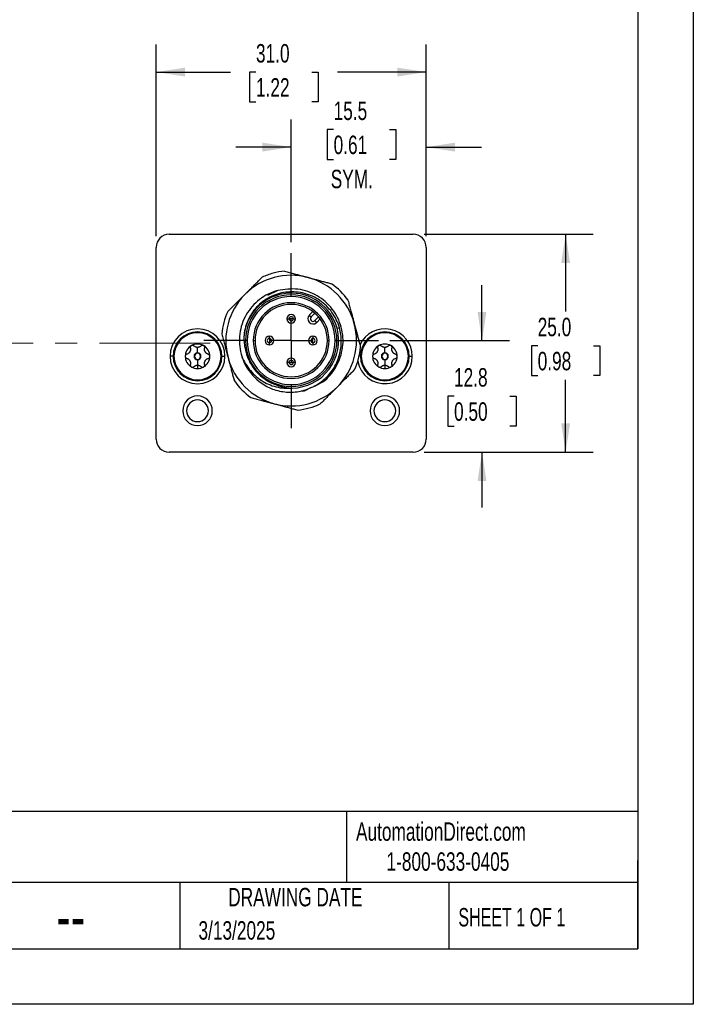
# Model space of a CAD drawing. Header units: millimetres. Extents: x 0 to 279, y 0 to 216.
# Tile 3 of 4: x 202 to 279, y 0 to 113. Entities that reach past the tile are written whole.
import ezdxf

# ---------------------------------------------------------------- set-up
doc = ezdxf.new("R2010")
doc.units = ezdxf.units.MM
doc.linetypes.add('CENTERX2', pattern=[20.32, 12.7, -2.54, 2.54, -2.54])
doc.layers.add('CENTER', color=40, linetype='CENTERX2')
doc.layers.add('DIMENSIONS', color=140, linetype='Continuous', lineweight=25)
doc.layers.add('TEXT', color=140, linetype='Continuous', lineweight=25)
doc.styles.add('SLDTEXTSTYLE0', font='TXT', dxfattribs={"width": 0.7})
doc.styles.add('SLDTEXTSTYLE1', font='TXT', dxfattribs={"width": 0.65})
doc.dimstyles.new('SLDDIMSTYLE0', dxfattribs={"dimtxt": 2.158008, "dimasz": 3.302, "dimexe": 0, "dimexo": 0.0625, "dimgap": 0.539502, "dimtad": 0, "dimtih": 1, "dimtoh": 1, "dimdec": 1, "dimrnd": 1e-09, "dimzin": 12, "dimdsep": 46, "dimtxsty": 'SLDTEXTSTYLE0', "dimsah": 1, "dimcen": 0.09, "dimadec": 0, "dimazin": 3, "dimtfac": 1, "dimtdec": 1, "dimtmove": 0, "dimatfit": 0, "dimfxl": 0, "dimfrac": 2, "dimtolj": 1, "dimtzin": 12, "dimarcsym": 0})
doc.dimstyles.new('SLDDIMSTYLE1', dxfattribs={"dimtxt": 2.158008, "dimasz": 3.302, "dimexe": 0, "dimexo": 0.0625, "dimgap": 0.539502, "dimtad": 0, "dimtih": 1, "dimtoh": 1, "dimdec": 1, "dimrnd": 1e-09, "dimzin": 4, "dimdsep": 46, "dimtxsty": 'SLDTEXTSTYLE0', "dimsah": 1, "dimcen": 0.09, "dimadec": 0, "dimazin": 1, "dimtfac": 1, "dimtdec": 1, "dimtofl": 0, "dimtmove": 0, "dimatfit": 3, "dimfxl": 0, "dimfrac": 2, "dimtolj": 1, "dimtzin": 12, "dimarcsym": 0})

# ---------------------------------------------------------------- blocks, each defined once
blk = doc.blocks.new('_D')
at = {"layer": 'DIMENSIONS'}
for p, q in [((233.25, 87.46), (233.25, 101.52)), ((248.75, 88.12), (248.75, 101.52)), ((238.12, 100.37), (237.39, 100.37)), ((237.39, 100.37), (237.39, 96.94)), ((244.53, 100.37), (245.25, 100.37)), ((245.25, 100.37), (245.25, 96.94)), ((233.25, 98.35), (226.9, 98.35)), ((248.75, 98.35), (255.1, 98.35)), ((237.39, 96.94), (238.12, 96.94)), ((245.25, 96.94), (244.53, 96.94))]:
    blk.add_line(p, q, dxfattribs=at)
for points in [[(233.25, 98.35), (229.95, 98.86), (229.95, 97.84)], [(248.75, 98.35), (252.05, 97.84), (252.05, 98.86)]]:
    blk.add_solid(points, dxfattribs=at)
at = {"layer": 'DIMENSIONS', "char_height": 2.117, "attachment_point": 1, "style": 'SLDTEXTSTYLE0'}
for s, insert in [('15.5', (238.12, 103.58)), ('0.61', (238.12, 99.67)), ('SYM.', (237.79, 95.75))]:
    blk.add_mtext(s, dxfattribs=dict(at, insert=insert))
blk = doc.blocks.new('_D_1')
at = {"layer": 'DIMENSIONS'}
for p, q in [((255.15, 76.15), (255.15, 82.5)), ((244.56, 76.15), (258.32, 76.15)), ((251.94, 69.78), (251.22, 69.78)), ((251.22, 69.78), (251.22, 66.35)), ((258.35, 69.78), (259.08, 69.78)), ((259.08, 69.78), (259.08, 66.35)), ((251.22, 66.35), (251.94, 66.35)), ((259.08, 66.35), (258.35, 66.35)), ((248.52, 63.35), (258.32, 63.35)), ((255.15, 63.35), (255.15, 57))]:
    blk.add_line(p, q, dxfattribs=at)
for points in [[(255.15, 76.15), (255.66, 79.45), (254.64, 79.45)], [(255.15, 63.35), (254.64, 60.05), (255.66, 60.05)]]:
    blk.add_solid(points, dxfattribs=at)
at = {"layer": 'DIMENSIONS', "char_height": 2.117, "attachment_point": 1, "style": 'SLDTEXTSTYLE0'}
for s, insert in [('12.8', (251.94, 72.99)), ('0.50', (251.94, 69.07))]:
    blk.add_mtext(s, dxfattribs=dict(at, insert=insert))
blk = doc.blocks.new('_D_2')
at = {"layer": 'DIMENSIONS'}
for p, q in [((248.52, 88.35), (267.92, 88.35)), ((264.75, 88.35), (264.75, 79.48)), ((261.54, 75.56), (260.82, 75.56)), ((260.82, 75.56), (260.82, 72.13)), ((267.96, 75.56), (268.68, 75.56)), ((268.68, 75.56), (268.68, 72.13)), ((260.82, 72.13), (261.54, 72.13)), ((264.75, 63.35), (264.75, 71.65)), ((268.68, 72.13), (267.96, 72.13)), ((248.52, 63.35), (267.92, 63.35))]:
    blk.add_line(p, q, dxfattribs=at)
for points in [[(264.75, 88.35), (264.24, 85.05), (265.26, 85.05)], [(264.75, 63.35), (265.26, 66.65), (264.24, 66.65)]]:
    blk.add_solid(points, dxfattribs=at)
at = {"layer": 'DIMENSIONS', "char_height": 2.117, "attachment_point": 1, "style": 'SLDTEXTSTYLE0'}
for s, insert in [('25.0', (261.54, 78.77)), ('0.98', (261.54, 74.86))]:
    blk.add_mtext(s, dxfattribs=dict(at, insert=insert))
blk = doc.blocks.new('_D_3')
at = {"layer": 'DIMENSIONS'}
for p, q in [((217.75, 88.12), (217.75, 110.13)), ((248.75, 88.12), (248.75, 110.13)), ((217.75, 106.96), (226.28, 106.96)), ((229.21, 106.96), (228.48, 106.96)), ((228.48, 106.96), (228.48, 103.53)), ((235.62, 106.96), (236.35, 106.96)), ((236.35, 106.96), (236.35, 103.53)), ((248.75, 106.96), (238.55, 106.96)), ((228.48, 103.53), (229.21, 103.53)), ((236.35, 103.53), (235.62, 103.53))]:
    blk.add_line(p, q, dxfattribs=at)
for points in [[(217.75, 106.96), (221.05, 106.45), (221.05, 107.46)], [(248.75, 106.96), (245.45, 107.46), (245.45, 106.45)]]:
    blk.add_solid(points, dxfattribs=at)
at = {"layer": 'DIMENSIONS', "char_height": 2.117, "attachment_point": 1, "style": 'SLDTEXTSTYLE0'}
for s, insert in [('31.0', (229.21, 110.17)), ('1.22', (229.21, 106.26))]:
    blk.add_mtext(s, dxfattribs=dict(at, insert=insert))
blk = doc.blocks.new('SW_CENTERMARKSYMBOL_0')
at = {"layer": 'CENTER', "color": 0}
for p, q in [((0, 5.08), (0, 10.04)), ((0, 0), (0, 2.54)), ((-5.08, 0), (-10.04, 0)), ((0, 0), (-2.54, 0)), ((0, 0), (0, -2.54)), ((0, 0), (2.54, 0)), ((5.08, 0), (10.04, 0)), ((0, -5.08), (0, -10.04))]:
    blk.add_line(p, q, dxfattribs=at)

msp = doc.modelspace()

# ---------------------------------------------------------------- linework, layer by layer
at = {"color": 7, "linetype": 'Continuous'}
for p, q in [((279.4, 215.9), (279.4, 0)), ((279.4, 0), (0, 0))]:
    msp.add_line(p, q, dxfattribs=at)
for p, q in [((219.25, 88.35), (247.25, 88.35)), ((217.75, 64.85), (217.75, 86.85)), ((248.75, 86.85), (248.75, 64.85)), ((231.71, 81.9), (230.54, 81.32)), ((235.33, 79.08), (235.73, 79.48)), ((235.33, 79.08), (235.55, 78.87)), ((235.96, 79.29), (235.55, 78.87)), ((232.75, 78.65), (233.01, 78.65)), ((233.49, 78.65), (233.01, 78.65)), ((233.49, 78.65), (233.75, 78.65)), ((236.16, 78.21), (235.96, 78.43)), ((235.97, 78.45), (236.39, 78.86)), ((235.97, 78.45), (236.18, 78.23)), ((236.58, 78.63), (236.18, 78.23)), ((222.5, 77.15), (222.5, 77.05)), ((238.51, 77.56), (238.78, 77.63)), ((244, 77.15), (244, 77.05)), ((228.2, 76.15), (228, 76.15)), ((228.9, 76.15), (229.1, 76.15)), ((230.75, 76.39), (230.75, 76.65)), ((230.75, 76.39), (230.75, 75.91)), ((230.75, 75.65), (230.75, 75.91)), ((235.75, 76.65), (235.75, 76.39)), ((235.75, 75.91), (235.75, 76.39)), ((235.75, 75.91), (235.75, 75.65)), ((237.4, 76.15), (237.6, 76.15)), ((238.5, 76.15), (238.3, 76.15)), ((222.5, 74.75), (222.5, 75.37)), ((222.5, 74.7), (222.5, 74.75)), ((244, 74.75), (244, 75.37)), ((244, 74.7), (244, 74.75)), ((219.7, 74.35), (219.35, 74.35)), ((222.5, 74), (222.5, 73.95)), ((222.5, 73.95), (222.5, 73.33)), ((225.3, 74.35), (225.65, 74.35)), ((233.01, 73.65), (232.75, 73.65)), ((233.01, 73.65), (233.49, 73.65)), ((233.75, 73.65), (233.49, 73.65)), ((241.2, 74.35), (241.04, 74.35)), ((244, 74), (244, 73.95)), ((244, 73.95), (244, 73.33)), ((246.8, 74.35), (247.15, 74.35)), ((222.5, 73.33), (222.5, 72.94)), ((244, 73.33), (244, 72.94)), ((222.5, 71.55), (222.5, 71.65)), ((244, 71.55), (244, 71.65)), ((234.39, 70.37), (234.79, 70.4)), ((234.39, 70.37), (234.79, 70.4)), ((234.79, 70.4), (235.6, 70.8)), ((234.79, 70.4), (235.59, 70.8)), ((247.25, 63.35), (219.25, 63.35))]:
    msp.add_line(p, q)
for centre, radius, start, end in [((219.25, 86.85), 1.5, 90, 180), ((247.25, 86.85), 1.5, 0, 90), ((233.25, 76.15), 7.5, 75, 135), ((233.25, 76.15), 8, 105, 114.6359), ((233.25, 76.15), 8, 95.3641, 105), ((233.25, 76.15), 7.5, 15, 75), ((233.25, 76.15), 8, 35.3641, 54.6359), ((233.25, 76.15), 7.5, 135, 195), ((233.25, 76.15), 5.45, 15, 172.9231), ((233.25, 76.15), 5.25, 360, 180), ((233.25, 76.15), 5.05, 0, 180), ((233.25, 76.15), 4.35, 0, 180), ((233.25, 76.15), 4.15, 0, 180), ((233.25, 76.15), 8, 155.3641, 174.6359), ((233.25, 78.65), 0.5, 0, 180), ((235.76, 78.66), 0.6, 135, 311.4314), ((233.25, 78.65), 0.5, 180, 0), ((233.25, 78.65), 0.242, 0, 180), ((233.25, 78.65), 0.242, 180, 0), ((235.76, 78.66), 0.3, 135, 311.4314), ((235.76, 78.66), 0.3, 311.4314, 315), ((235.76, 78.66), 0.6, 311.4314, 315), ((233.25, 76.15), 7.5, 315, 15), ((222.5, 74.35), 3.15, 0, 180), ((222.5, 74.35), 2.8, 90, 270), ((222.5, 74.35), 2.7, 90, 270), ((222.5, 74.35), 2.8, 270, 90), ((222.5, 74.35), 2.7, 270, 90), ((233.25, 76.15), 5.45, 271.077, 15), ((244, 74.35), 3.15, 0, 155.9884), ((244, 74.35), 2.8, 90, 270), ((244, 74.35), 2.7, 90, 270), ((244, 74.35), 2.8, 270, 90), ((244, 74.35), 2.7, 270, 90), ((222.5, 74.35), 1.41, 60, 120), ((233.25, 76.15), 5.25, 180, 360), ((233.25, 76.15), 5.05, 180, 0), ((233.25, 76.15), 4.35, 180, 0), ((233.25, 76.15), 4.15, 180, 0), ((230.75, 76.15), 0.5, 90, 270), ((230.75, 76.15), 0.242, 90, 270), ((230.75, 76.15), 0.5, 270, 90), ((230.75, 76.15), 0.242, 270, 90), ((235.75, 76.15), 0.5, 90, 270), ((235.75, 76.15), 0.242, 90, 270), ((235.75, 76.15), 0.5, 270, 90), ((235.75, 76.15), 0.242, 270, 90), ((244, 74.35), 1.41, 60, 120), ((222.5, 74.35), 1.41, 120, 180), ((222.5, 74.35), 1.02, 149.791, 150.209), ((222.5, 74.35), 0.4, 90, 270), ((222.5, 74.35), 0.35, 90, 270), ((222.5, 74.35), 1.02, 89.791, 90.209), ((222.5, 74.35), 0.4, 270, 90), ((222.5, 74.35), 0.35, 270, 90), ((222.5, 74.35), 1.41, 0, 60), ((222.5, 74.35), 1.02, 29.791, 30.209), ((233.25, 76.15), 5.95, 195, 248.9999), ((233.25, 76.15), 8, 335.3641, 354.6359), ((244, 74.35), 1.41, 120, 180), ((244, 74.35), 1.02, 149.791, 150.209), ((244, 74.35), 0.4, 90, 270), ((244, 74.35), 0.35, 90, 270), ((244, 74.35), 1.02, 89.791, 90.209), ((244, 74.35), 0.4, 270, 90), ((244, 74.35), 0.35, 270, 90), ((244, 74.35), 1.41, 0, 60), ((244, 74.35), 1.02, 29.791, 30.209), ((222.5, 74.35), 3.15, 180, 0), ((222.5, 74.35), 1.41, 180, 240), ((222.5, 74.35), 1.02, 209.791, 210.209), ((222.5, 74.35), 1.41, 300, 0), ((222.5, 74.35), 1.02, 329.791, 330.209), ((233.25, 76.15), 7.5, 195, 255), ((233.25, 73.65), 0.5, 0, 180), ((233.25, 73.65), 0.5, 180, 0), ((233.25, 73.65), 0.242, 0, 180), ((233.25, 73.65), 0.242, 180, 0), ((244, 74.35), 3.15, 190.0048, 0), ((244, 74.35), 1.41, 180, 240), ((244, 74.35), 1.02, 209.791, 210.209), ((244, 74.35), 1.41, 300, 0), ((244, 74.35), 1.02, 329.791, 330.209), ((222.5, 74.35), 1.41, 240, 270), ((222.5, 74.35), 1.02, 269.791, 270), ((222.5, 74.35), 1.02, 270, 270.209), ((222.5, 74.35), 1.41, 270, 300), ((244, 74.35), 1.41, 240, 270), ((244, 74.35), 1.02, 269.791, 270), ((244, 74.35), 1.02, 270, 270.209), ((244, 74.35), 1.41, 270, 300), ((233.25, 76.15), 8, 215.3641, 234.6359), ((233.25, 76.15), 7.5, 255, 315), ((222.5, 68.1), 1.7, 0, 180), ((222.5, 68.1), 1.25, 0, 180), ((244, 68.1), 1.7, 0, 180), ((244, 68.1), 1.25, 0, 180), ((222.5, 68.1), 1.7, 180, 0), ((222.5, 68.1), 1.25, 180, 0), ((233.25, 76.15), 8, 275.3641, 294.6359), ((244, 68.1), 1.7, 180, 0), ((244, 68.1), 1.25, 180, 0), ((219.25, 64.85), 1.5, 180, 270), ((247.25, 64.85), 1.5, 270, 0)]:
    msp.add_arc(centre, radius, start, end)
for points, knots in [([(232.5, 84.11), (232.59, 84.09), (232.78, 84.04), (233.06, 83.96), (233.33, 83.89), (233.6, 83.82), (233.93, 83.73), (234.31, 83.63), (234.75, 83.51), (235.04, 83.43), (235.19, 83.39)], [0, 0, 0, 0, 0.107356, 0.212739, 0.316247, 0.417982, 0.518055, 0.680497, 0.840958, 1, 1, 1, 1]), ([(227.95, 81.45), (228.01, 81.52), (228.14, 81.64), (228.33, 81.84), (228.52, 82.03), (228.72, 82.22), (228.96, 82.46), (229.24, 82.75), (229.58, 83.08), (229.8, 83.31), (229.91, 83.42)], [0, 0, 0, 0, 0.095191, 0.190865, 0.287146, 0.384155, 0.48201, 0.649514, 0.822017, 1, 1, 1, 1]), ([(235.19, 83.39), (235.28, 83.37), (235.45, 83.32), (235.71, 83.25), (235.98, 83.18), (236.24, 83.11), (236.57, 83.02), (236.96, 82.92), (237.42, 82.8), (237.72, 82.71), (237.88, 82.67)], [0, 0, 0, 0, 0.095191, 0.190865, 0.287146, 0.384155, 0.48201, 0.649514, 0.822017, 1, 1, 1, 1]), ([(225.98, 79.48), (226.05, 79.55), (226.18, 79.69), (226.38, 79.89), (226.58, 80.09), (226.78, 80.29), (227.02, 80.53), (227.3, 80.81), (227.62, 81.13), (227.84, 81.35), (227.95, 81.45)], [0, 0, 0, 0, 0.107356, 0.212739, 0.316247, 0.417982, 0.518055, 0.680497, 0.840958, 1, 1, 1, 1]), ([(231.71, 81.9), (230.96, 81.69), (230.24, 81.34), (229.01, 80.39), (228.49, 79.8), (227.71, 78.45), (227.45, 77.7), (227.25, 76.15), (227.3, 75.36), (227.5, 74.61)], [0, 0, 0, 0, 0.25, 0.25, 0.5, 0.5, 0.75, 0.75, 1, 1, 1, 1]), ([(238.78, 77.63), (238.6, 78.26), (238.31, 78.86), (237.55, 79.92), (237.07, 80.39), (236, 81.12), (235.4, 81.4), (234.15, 81.72), (233.5, 81.78), (232.22, 81.67), (231.6, 81.5), (230.44, 80.97), (229.91, 80.6), (229, 79.71), (228.63, 79.19), (228.08, 78.06), (227.91, 77.44), (227.84, 76.82)], [0, 0, 0, 0, 0.125, 0.125, 0.25, 0.25, 0.375, 0.375, 0.5, 0.5, 0.625, 0.625, 0.75, 0.75, 0.875, 0.875, 1, 1, 1, 1]), ([(235.9, 70.95), (236.23, 71.09), (237.29, 71.54), (238.52, 73.12), (239.31, 75.34), (239.14, 77.73), (238.09, 79.87), (236.3, 81.42), (234.03, 82.24), (232.48, 82.01), (231.71, 81.9)], [0, 0, 0, 0, 0.0625, 0.196428, 0.330357, 0.464285, 0.598214, 0.732143, 0.866071, 1, 1, 1, 1]), ([(239.77, 80.78), (239.8, 80.69), (239.85, 80.5), (239.92, 80.22), (240, 79.95), (240.07, 79.68), (240.16, 79.35), (240.26, 78.97), (240.38, 78.53), (240.45, 78.24), (240.49, 78.09)], [0, 0, 0, 0, 0.1073561, 0.212739, 0.3162467, 0.4179823, 0.5180547, 0.6804969, 0.8409585, 1, 1, 1, 1]), ([(240.49, 78.09), (240.52, 78), (240.56, 77.83), (240.63, 77.57), (240.7, 77.3), (240.78, 77.04), (240.86, 76.71), (240.97, 76.32), (241.09, 75.86), (241.17, 75.56), (241.21, 75.4)], [0, 0, 0, 0, 0.095191, 0.190865, 0.287146, 0.384155, 0.48201, 0.649514, 0.822017, 1, 1, 1, 1]), ([(225.28, 76.9), (225.31, 76.8), (225.36, 76.61), (225.44, 76.33), (225.51, 76.05), (225.59, 75.77), (225.67, 75.44), (225.78, 75.06), (225.89, 74.63), (225.97, 74.35), (226, 74.21)], [0, 0, 0, 0, 0.109187, 0.216522, 0.322322, 0.426926, 0.530692, 0.688453, 0.844366, 1, 1, 1, 1]), ([(227.84, 76.82), (227.84, 76.75), (227.83, 76.62), (227.82, 76.43), (227.83, 76.23), (227.84, 76.03), (227.86, 75.8), (227.9, 75.52), (227.96, 75.19), (228.02, 74.99), (228.05, 74.88)], [0, 0, 0, 0, 0.100223, 0.200293, 0.300342, 0.400504, 0.50091, 0.667541, 0.8337, 1, 1, 1, 1]), ([(231.12, 70.59), (231.63, 70.41), (232.17, 70.29), (233.25, 70.21), (233.79, 70.25), (234.85, 70.46), (235.37, 70.64), (236.32, 71.13), (236.76, 71.44), (237.55, 72.17), (237.89, 72.59), (238.44, 73.5), (238.65, 74), (238.94, 75.02), (239.01, 75.55), (239, 76.6), (238.93, 77.13), (238.78, 77.63)], [0, 0, 0, 0, 0.125, 0.125, 0.25, 0.25, 0.375, 0.375, 0.5, 0.5, 0.625, 0.625, 0.75, 0.75, 0.875, 0.875, 1, 1, 1, 1]), ([(221.27, 74.59), (221.26, 74.58), (221.22, 74.57), (221.18, 74.55), (221.14, 74.5), (221.1, 74.44), (221.09, 74.38), (221.09, 74.35)], [0, 0, 0, 0, 0.185512, 0.352113, 0.500698, 0.762356, 1, 1, 1, 1]), ([(221.61, 74.86), (221.61, 74.84), (221.59, 74.81), (221.56, 74.78), (221.53, 74.74), (221.49, 74.71), (221.44, 74.67), (221.37, 74.62), (221.31, 74.6), (221.27, 74.59)], [0, 0, 0, 0, 0.0907677, 0.1849869, 0.2840048, 0.3889839, 0.5009012, 0.7266862, 1, 1, 1, 1]), ([(221.68, 75.29), (221.68, 75.27), (221.69, 75.22), (221.7, 75.16), (221.69, 75.08), (221.68, 75.01), (221.66, 74.93), (221.63, 74.88), (221.62, 74.86)], [0, 0, 0, 0, 0.187534, 0.35369, 0.499109, 0.681786, 0.84695, 1, 1, 1, 1]), ([(221.79, 75.57), (221.78, 75.56), (221.76, 75.55), (221.73, 75.51), (221.7, 75.48), (221.68, 75.43), (221.66, 75.36), (221.67, 75.32), (221.68, 75.29)], [0, 0, 0, 0, 0.117276, 0.23841, 0.365569, 0.500628, 0.729519, 1, 1, 1, 1]), ([(222.09, 75.53), (222.08, 75.54), (222.06, 75.56), (222.01, 75.59), (221.95, 75.6), (221.88, 75.61), (221.82, 75.58), (221.79, 75.57)], [0, 0, 0, 0, 0.185511, 0.352111, 0.500696, 0.762355, 1, 1, 1, 1]), ([(222.49, 75.37), (222.48, 75.37), (222.45, 75.37), (222.4, 75.38), (222.35, 75.39), (222.3, 75.4), (222.24, 75.42), (222.17, 75.47), (222.12, 75.51), (222.09, 75.53)], [0, 0, 0, 0, 0.090692, 0.184893, 0.283929, 0.388943, 0.500895, 0.726774, 1, 1, 1, 1]), ([(222.9, 75.53), (222.89, 75.52), (222.85, 75.48), (222.8, 75.45), (222.73, 75.42), (222.66, 75.39), (222.58, 75.37), (222.53, 75.37), (222.5, 75.37)], [0, 0, 0, 0, 0.187452, 0.353613, 0.499111, 0.681847, 0.847041, 1, 1, 1, 1]), ([(223.2, 75.57), (223.19, 75.58), (223.16, 75.59), (223.12, 75.6), (223.08, 75.6), (223.02, 75.6), (222.96, 75.58), (222.92, 75.55), (222.9, 75.53)], [0, 0, 0, 0, 0.117276, 0.238411, 0.36557, 0.500629, 0.72952, 1, 1, 1, 1]), ([(223.32, 75.29), (223.32, 75.31), (223.33, 75.34), (223.33, 75.39), (223.31, 75.45), (223.28, 75.52), (223.23, 75.55), (223.2, 75.57)], [0, 0, 0, 0, 0.185512, 0.352113, 0.500698, 0.762356, 1, 1, 1, 1]), ([(223.38, 74.86), (223.37, 74.88), (223.36, 74.9), (223.34, 74.95), (223.32, 74.99), (223.31, 75.04), (223.3, 75.11), (223.3, 75.19), (223.31, 75.26), (223.32, 75.29)], [0, 0, 0, 0, 0.090768, 0.184987, 0.284005, 0.388984, 0.500901, 0.726686, 1, 1, 1, 1]), ([(223.73, 74.59), (223.7, 74.6), (223.66, 74.61), (223.6, 74.64), (223.54, 74.68), (223.48, 74.73), (223.43, 74.79), (223.4, 74.83), (223.38, 74.86)], [0, 0, 0, 0, 0.187534, 0.35369, 0.499109, 0.681786, 0.84695, 1, 1, 1, 1]), ([(223.91, 74.35), (223.91, 74.36), (223.91, 74.39), (223.89, 74.44), (223.88, 74.48), (223.84, 74.52), (223.79, 74.56), (223.75, 74.58), (223.73, 74.59)], [0, 0, 0, 0, 0.117276, 0.238411, 0.36557, 0.500629, 0.729519, 1, 1, 1, 1]), ([(227.5, 74.61), (227.71, 73.98), (228.03, 73.4), (228.82, 72.38), (229.29, 71.94), (230.35, 71.25), (230.93, 71), (232.13, 70.69), (232.75, 70.65), (233.35, 70.7)], [0, 0, 0, 0, 0.25, 0.25, 0.5, 0.5, 0.75, 0.75, 1, 1, 1, 1]), ([(228.05, 74.88), (228.07, 74.81), (228.11, 74.67), (228.17, 74.46), (228.24, 74.25), (228.33, 74.05), (228.42, 73.85), (228.58, 73.52), (228.85, 73.08), (229.26, 72.56), (229.74, 72.1), (230.2, 71.74), (230.64, 71.47), (231.03, 71.27), (231.31, 71.16), (231.44, 71.11)], [0, 0, 0, 0, 0.041656, 0.083192, 0.12468, 0.16619, 0.207792, 0.249555, 0.374704, 0.499985, 0.62505, 0.750364, 0.833556, 0.91658, 1, 1, 1, 1]), ([(242.77, 74.59), (242.76, 74.58), (242.72, 74.57), (242.68, 74.55), (242.64, 74.5), (242.6, 74.44), (242.59, 74.38), (242.59, 74.35)], [0, 0, 0, 0, 0.185512, 0.352113, 0.500698, 0.762356, 1, 1, 1, 1]), ([(243.11, 74.86), (243.11, 74.84), (243.09, 74.81), (243.06, 74.78), (243.03, 74.74), (242.99, 74.71), (242.94, 74.67), (242.87, 74.62), (242.81, 74.6), (242.77, 74.59)], [0, 0, 0, 0, 0.090768, 0.184987, 0.284005, 0.388984, 0.500901, 0.726686, 1, 1, 1, 1]), ([(243.18, 75.29), (243.18, 75.27), (243.19, 75.22), (243.2, 75.16), (243.19, 75.08), (243.18, 75.01), (243.16, 74.93), (243.13, 74.88), (243.12, 74.86)], [0, 0, 0, 0, 0.187534, 0.35369, 0.499109, 0.681786, 0.84695, 1, 1, 1, 1]), ([(243.29, 75.57), (243.28, 75.56), (243.26, 75.55), (243.23, 75.51), (243.2, 75.48), (243.18, 75.43), (243.16, 75.36), (243.17, 75.32), (243.18, 75.29)], [0, 0, 0, 0, 0.117276, 0.23841, 0.365569, 0.500628, 0.729519, 1, 1, 1, 1]), ([(243.59, 75.53), (243.58, 75.54), (243.56, 75.56), (243.51, 75.59), (243.45, 75.6), (243.38, 75.61), (243.32, 75.58), (243.29, 75.57)], [0, 0, 0, 0, 0.185511, 0.352111, 0.500696, 0.762355, 1, 1, 1, 1]), ([(243.99, 75.37), (243.98, 75.37), (243.95, 75.37), (243.9, 75.38), (243.85, 75.39), (243.8, 75.4), (243.74, 75.42), (243.67, 75.47), (243.62, 75.51), (243.59, 75.53)], [0, 0, 0, 0, 0.090692, 0.184893, 0.283929, 0.388943, 0.500895, 0.726774, 1, 1, 1, 1]), ([(244.4, 75.53), (244.39, 75.52), (244.35, 75.48), (244.3, 75.45), (244.23, 75.42), (244.16, 75.39), (244.08, 75.37), (244.03, 75.37), (244, 75.37)], [0, 0, 0, 0, 0.187452, 0.353613, 0.499111, 0.681847, 0.847041, 1, 1, 1, 1]), ([(244.7, 75.57), (244.69, 75.58), (244.66, 75.59), (244.62, 75.6), (244.58, 75.6), (244.52, 75.6), (244.46, 75.58), (244.42, 75.55), (244.4, 75.53)], [0, 0, 0, 0, 0.117276, 0.238411, 0.36557, 0.500629, 0.72952, 1, 1, 1, 1]), ([(244.82, 75.29), (244.82, 75.31), (244.83, 75.34), (244.83, 75.39), (244.81, 75.45), (244.78, 75.52), (244.73, 75.55), (244.7, 75.57)], [0, 0, 0, 0, 0.185512, 0.352113, 0.500698, 0.762356, 1, 1, 1, 1]), ([(244.88, 74.86), (244.87, 74.88), (244.86, 74.9), (244.84, 74.95), (244.82, 74.99), (244.81, 75.04), (244.8, 75.11), (244.8, 75.19), (244.81, 75.26), (244.82, 75.29)], [0, 0, 0, 0, 0.090768, 0.184987, 0.284005, 0.388984, 0.500901, 0.726686, 1, 1, 1, 1]), ([(245.23, 74.59), (245.2, 74.6), (245.16, 74.61), (245.1, 74.64), (245.04, 74.68), (244.98, 74.73), (244.93, 74.79), (244.9, 74.83), (244.88, 74.86)], [0, 0, 0, 0, 0.187534, 0.35369, 0.499109, 0.681786, 0.84695, 1, 1, 1, 1]), ([(245.41, 74.35), (245.41, 74.36), (245.41, 74.39), (245.39, 74.44), (245.38, 74.48), (245.34, 74.52), (245.29, 74.56), (245.25, 74.58), (245.23, 74.59)], [0, 0, 0, 0, 0.117276, 0.238411, 0.36557, 0.500629, 0.729519, 1, 1, 1, 1]), ([(221.09, 74.35), (221.09, 74.33), (221.09, 74.3), (221.1, 74.26), (221.12, 74.22), (221.15, 74.18), (221.2, 74.13), (221.25, 74.12), (221.27, 74.11)], [0, 0, 0, 0, 0.117276, 0.238411, 0.36557, 0.500629, 0.729519, 1, 1, 1, 1]), ([(221.27, 74.11), (221.29, 74.1), (221.34, 74.09), (221.4, 74.06), (221.46, 74.02), (221.52, 73.97), (221.57, 73.91), (221.6, 73.86), (221.61, 73.84)], [0, 0, 0, 0, 0.187534, 0.35369, 0.499109, 0.681786, 0.84695, 1, 1, 1, 1]), ([(221.62, 73.84), (221.62, 73.82), (221.64, 73.79), (221.66, 73.75), (221.67, 73.7), (221.69, 73.66), (221.69, 73.59), (221.7, 73.5), (221.68, 73.44), (221.68, 73.41)], [0, 0, 0, 0, 0.090768, 0.184987, 0.284005, 0.388984, 0.500901, 0.726686, 1, 1, 1, 1]), ([(223.32, 73.41), (223.32, 73.43), (223.31, 73.47), (223.3, 73.54), (223.3, 73.61), (223.32, 73.69), (223.34, 73.76), (223.37, 73.81), (223.38, 73.84)], [0, 0, 0, 0, 0.187534, 0.35369, 0.499109, 0.681786, 0.84695, 1, 1, 1, 1]), ([(223.38, 73.84), (223.39, 73.85), (223.41, 73.88), (223.44, 73.92), (223.47, 73.96), (223.51, 73.99), (223.56, 74.03), (223.63, 74.08), (223.69, 74.1), (223.73, 74.11)], [0, 0, 0, 0, 0.090768, 0.184987, 0.284005, 0.388984, 0.500901, 0.726686, 1, 1, 1, 1]), ([(223.73, 74.11), (223.74, 74.11), (223.77, 74.12), (223.81, 74.15), (223.86, 74.19), (223.9, 74.26), (223.91, 74.32), (223.91, 74.35)], [0, 0, 0, 0, 0.185512, 0.352113, 0.500698, 0.762356, 1, 1, 1, 1]), ([(226, 74.21), (226.03, 74.12), (226.07, 73.95), (226.14, 73.69), (226.21, 73.44), (226.28, 73.18), (226.37, 72.85), (226.47, 72.46), (226.6, 71.99), (226.68, 71.68), (226.72, 71.52)], [0, 0, 0, 0, 0.093446, 0.186768, 0.280311, 0.374413, 0.469406, 0.642745, 0.819087, 1, 1, 1, 1]), ([(242.59, 74.35), (242.59, 74.33), (242.59, 74.3), (242.6, 74.26), (242.62, 74.22), (242.65, 74.18), (242.7, 74.13), (242.75, 74.12), (242.77, 74.11)], [0, 0, 0, 0, 0.117276, 0.238411, 0.36557, 0.500629, 0.729519, 1, 1, 1, 1]), ([(242.77, 74.11), (242.79, 74.1), (242.84, 74.09), (242.9, 74.06), (242.96, 74.02), (243.02, 73.97), (243.07, 73.91), (243.1, 73.86), (243.11, 73.84)], [0, 0, 0, 0, 0.187534, 0.35369, 0.499109, 0.681786, 0.84695, 1, 1, 1, 1]), ([(243.12, 73.84), (243.12, 73.82), (243.14, 73.79), (243.16, 73.75), (243.17, 73.7), (243.19, 73.66), (243.19, 73.59), (243.2, 73.5), (243.18, 73.44), (243.18, 73.41)], [0, 0, 0, 0, 0.090768, 0.184987, 0.284005, 0.388984, 0.500901, 0.726686, 1, 1, 1, 1]), ([(244.82, 73.41), (244.82, 73.43), (244.81, 73.47), (244.8, 73.54), (244.8, 73.61), (244.82, 73.69), (244.84, 73.76), (244.87, 73.81), (244.88, 73.84)], [0, 0, 0, 0, 0.187534, 0.35369, 0.499109, 0.681786, 0.84695, 1, 1, 1, 1]), ([(244.88, 73.84), (244.89, 73.85), (244.91, 73.88), (244.94, 73.92), (244.97, 73.96), (245.01, 73.99), (245.06, 74.03), (245.13, 74.08), (245.19, 74.1), (245.23, 74.11)], [0, 0, 0, 0, 0.090768, 0.184987, 0.284005, 0.388984, 0.500901, 0.726686, 1, 1, 1, 1]), ([(245.23, 74.11), (245.24, 74.11), (245.27, 74.12), (245.31, 74.15), (245.36, 74.19), (245.4, 74.26), (245.41, 74.32), (245.41, 74.35)], [0, 0, 0, 0, 0.185512, 0.352113, 0.500698, 0.762356, 1, 1, 1, 1]), ([(221.68, 73.41), (221.67, 73.39), (221.67, 73.36), (221.67, 73.31), (221.68, 73.25), (221.72, 73.18), (221.77, 73.14), (221.79, 73.13)], [0, 0, 0, 0, 0.1855116, 0.3521126, 0.5006976, 0.762356, 1, 1, 1, 1]), ([(221.79, 73.13), (221.81, 73.12), (221.83, 73.11), (221.88, 73.1), (221.9, 73.09), (221.92, 73.09)], [0, 0, 0, 0, 0.322053, 0.653411, 1, 1, 1, 1]), ([(221.92, 73.09), (221.93, 73.09), (221.97, 73.1), (222.01, 73.11), (222.06, 73.13), (222.08, 73.15), (222.09, 73.17)], [0, 0, 0, 0, 0.212949, 0.449419, 0.711304, 1, 1, 1, 1]), ([(222.09, 73.17), (222.11, 73.18), (222.15, 73.21), (222.2, 73.25), (222.26, 73.28), (222.33, 73.31), (222.41, 73.33), (222.47, 73.33), (222.5, 73.33)], [0, 0, 0, 0, 0.187533, 0.35369, 0.499108, 0.681785, 0.846949, 1, 1, 1, 1]), ([(222.5, 73.33), (222.52, 73.33), (222.55, 73.33), (222.6, 73.32), (222.64, 73.31), (222.69, 73.3), (222.75, 73.27), (222.83, 73.23), (222.88, 73.19), (222.9, 73.17)], [0, 0, 0, 0, 0.090768, 0.184987, 0.284005, 0.388984, 0.500901, 0.726686, 1, 1, 1, 1]), ([(222.9, 73.17), (222.92, 73.15), (222.94, 73.13), (222.99, 73.11), (223.03, 73.1), (223.06, 73.09), (223.08, 73.09)], [0, 0, 0, 0, 0.288696, 0.550581, 0.787051, 1, 1, 1, 1]), ([(223.08, 73.09), (223.09, 73.09), (223.12, 73.1), (223.16, 73.11), (223.19, 73.12), (223.2, 73.13)], [0, 0, 0, 0, 0.346589, 0.677947, 1, 1, 1, 1]), ([(223.2, 73.13), (223.22, 73.14), (223.24, 73.15), (223.27, 73.18), (223.3, 73.22), (223.32, 73.27), (223.33, 73.33), (223.33, 73.38), (223.32, 73.41)], [0, 0, 0, 0, 0.117276, 0.2384103, 0.3655687, 0.5006276, 0.7295187, 1, 1, 1, 1]), ([(240.52, 72.81), (240.45, 72.75), (240.32, 72.61), (240.11, 72.41), (239.91, 72.21), (239.71, 72.01), (239.47, 71.77), (239.19, 71.49), (238.87, 71.17), (238.66, 70.95), (238.55, 70.85)], [0, 0, 0, 0, 0.107356, 0.212739, 0.316247, 0.417982, 0.518055, 0.680497, 0.840958, 1, 1, 1, 1]), ([(243.18, 73.41), (243.17, 73.39), (243.17, 73.36), (243.17, 73.31), (243.18, 73.25), (243.22, 73.18), (243.27, 73.14), (243.29, 73.13)], [0, 0, 0, 0, 0.185512, 0.352113, 0.500698, 0.762356, 1, 1, 1, 1]), ([(243.29, 73.13), (243.31, 73.12), (243.33, 73.11), (243.38, 73.1), (243.4, 73.09), (243.42, 73.09)], [0, 0, 0, 0, 0.322053, 0.653411, 1, 1, 1, 1]), ([(243.42, 73.09), (243.43, 73.09), (243.47, 73.1), (243.51, 73.11), (243.56, 73.13), (243.58, 73.15), (243.59, 73.17)], [0, 0, 0, 0, 0.212949, 0.4494187, 0.7113042, 1, 1, 1, 1]), ([(243.59, 73.17), (243.61, 73.18), (243.65, 73.21), (243.7, 73.25), (243.76, 73.28), (243.83, 73.31), (243.91, 73.33), (243.97, 73.33), (244, 73.33)], [0, 0, 0, 0, 0.187533, 0.35369, 0.499108, 0.681785, 0.846949, 1, 1, 1, 1]), ([(244, 73.33), (244.02, 73.33), (244.05, 73.33), (244.1, 73.32), (244.14, 73.31), (244.19, 73.3), (244.25, 73.27), (244.33, 73.23), (244.38, 73.19), (244.4, 73.17)], [0, 0, 0, 0, 0.090768, 0.184987, 0.284005, 0.388984, 0.500901, 0.726686, 1, 1, 1, 1]), ([(244.4, 73.17), (244.42, 73.15), (244.44, 73.13), (244.49, 73.11), (244.53, 73.1), (244.56, 73.09), (244.58, 73.09)], [0, 0, 0, 0, 0.2886958, 0.5505813, 0.787051, 1, 1, 1, 1]), ([(244.58, 73.09), (244.59, 73.09), (244.62, 73.1), (244.66, 73.11), (244.69, 73.12), (244.7, 73.13)], [0, 0, 0, 0, 0.346589, 0.677947, 1, 1, 1, 1]), ([(244.7, 73.13), (244.72, 73.14), (244.74, 73.15), (244.77, 73.18), (244.8, 73.22), (244.82, 73.27), (244.83, 73.33), (244.83, 73.38), (244.82, 73.41)], [0, 0, 0, 0, 0.117276, 0.23841, 0.365569, 0.500628, 0.729519, 1, 1, 1, 1]), ([(231.44, 71.11), (231.51, 71.09), (231.63, 71.04), (231.81, 70.97), (232, 70.92), (232.18, 70.86), (232.42, 70.81), (232.7, 70.76), (233.02, 70.72), (233.24, 70.7), (233.35, 70.7)], [0, 0, 0, 0, 0.099498, 0.198928, 0.298423, 0.398116, 0.498139, 0.66519, 0.832273, 1, 1, 1, 1]), ([(238.55, 70.85), (238.49, 70.78), (238.36, 70.65), (238.17, 70.46), (237.98, 70.27), (237.78, 70.08), (237.54, 69.84), (237.26, 69.55), (236.92, 69.21), (236.7, 68.99), (236.58, 68.88)], [0, 0, 0, 0, 0.095191, 0.190865, 0.287146, 0.384155, 0.48201, 0.649514, 0.822017, 1, 1, 1, 1]), ([(228.62, 69.62), (228.71, 69.6), (228.9, 69.55), (229.18, 69.47), (229.46, 69.4), (229.75, 69.32), (230.07, 69.23), (230.45, 69.13), (230.88, 69.02), (231.17, 68.94), (231.31, 68.9)], [0, 0, 0, 0, 0.109187, 0.216522, 0.322322, 0.426926, 0.530692, 0.688453, 0.844366, 1, 1, 1, 1]), ([(231.31, 68.9), (231.39, 68.88), (231.56, 68.84), (231.82, 68.77), (232.08, 68.7), (232.33, 68.63), (232.66, 68.54), (233.06, 68.43), (233.53, 68.31), (233.84, 68.23), (234, 68.18)], [0, 0, 0, 0, 0.093446, 0.186769, 0.280311, 0.374413, 0.469406, 0.642745, 0.819087, 1, 1, 1, 1])]:
    msp.add_open_spline(points, degree=3, knots=knots)
for points in [[(222.5, 75.37), (222.49, 75.37), (222.49, 75.37), (222.49, 75.37)], [(222.5, 75.37), (222.5, 75.37), (222.5, 75.37), (222.5, 75.37)], [(244, 75.37), (243.99, 75.37), (243.99, 75.37), (243.99, 75.37)], [(244, 75.37), (244, 75.37), (244, 75.37), (244, 75.37)]]:
    msp.add_open_spline(points, degree=3)
at = {"layer": 'CENTER', "linetype": 'CENTERX2', "lineweight": 18}
msp.add_line((223.94, 75.85), (112.59, 75.85), dxfattribs=at)
at = {"layer": 'TEXT'}
for p, q in [((273.05, 209.55), (273.05, 6.35)), ((273.05, 22.13), (6.35, 22.13)), ((239.58, 22.13), (239.58, 13.97)), ((273.05, 6.35), (273.05, 16.51)), ((273.05, 13.97), (6.35, 13.97)), ((220.47, 13.97), (220.47, 6.35)), ((251.35, 13.97), (251.35, 6.35)), ((6.35, 6.35), (273.05, 6.35))]:
    msp.add_line(p, q, dxfattribs=at)

# ---------------------------------------------------------------- block references
at = {"layer": 'CENTER'}
msp.add_blockref('SW_CENTERMARKSYMBOL_0', (233.25, 76.15), dxfattribs=at)

# ---------------------------------------------------------------- texts
at = {"color": 179, "linetype": 'Continuous', "lineweight": 18, "char_height": 2.1167, "attachment_point": 1, "style": 'SLDTEXTSTYLE0'}
for s, insert in [('AutomationDirect.com', (240.69, 20.88)), ('1-800-633-0405', (244.19, 17.44))]:
    msp.add_mtext(s, dxfattribs=dict(at, insert=insert))
at = {"layer": 'TEXT'}
for s, insert, char_height, attachment_point, style in [('DRAWING DATE', (233.73, 13.36), 2.1167, 2, 'SLDTEXTSTYLE0'), ('SHEET 1 OF 1', (252.44, 11.05), 2.1167, 1, 'SLDTEXTSTYLE1'), ('--', (206.3, 12.73), 5.292, 1, 'SLDTEXTSTYLE0'), ('3/13/2025', (222.61, 9.54), 2.117, 1, 'SLDTEXTSTYLE0')]:
    msp.add_mtext(s, dxfattribs=dict(at, insert=insert, char_height=char_height, attachment_point=attachment_point, style=style))

# ---------------------------------------------------------------- dimensions: what is measured, and where the dimension line sits
at = {"layer": 'DIMENSIONS'}
dim = msp.add_linear_dim(base=(217.75, 106.96), p1=(248.75, 86.85), p2=(217.75, 86.85), dimstyle='SLDDIMSTYLE1', dxfattribs=at)
dim.commit()
dim.dimension.update_dxf_attribs({"geometry": '_D_3', "text_midpoint": (232.41, 106.96), "dimtype": 160})
dim = msp.add_linear_dim(base=(248.75, 98.35), p1=(233.25, 86.19), p2=(248.75, 86.85), text='<>\\PSYM.', dimstyle='SLDDIMSTYLE0', dxfattribs=at)
dim.commit()
dim.dimension.update_dxf_attribs({"geometry": '_D', "text_midpoint": (241.32, 98.35), "dimtype": 160})
for base, p1, dimstyle, picture, middle in [((264.75, 63.35), (247.25, 88.35), 'SLDDIMSTYLE1', '_D_2', (264.75, 75.56)), ((255.15, 63.35), (243.29, 76.15), 'SLDDIMSTYLE0', '_D_1', (255.15, 69.78))]:
    dim = msp.add_linear_dim(base=base, p1=p1, p2=(247.25, 63.35), angle=90, dimstyle=dimstyle, dxfattribs=at)
    dim.commit()
    dim.dimension.update_dxf_attribs({"geometry": picture, "text_midpoint": middle, "dimtype": 160})

doc.saveas('drawing.dxf')
